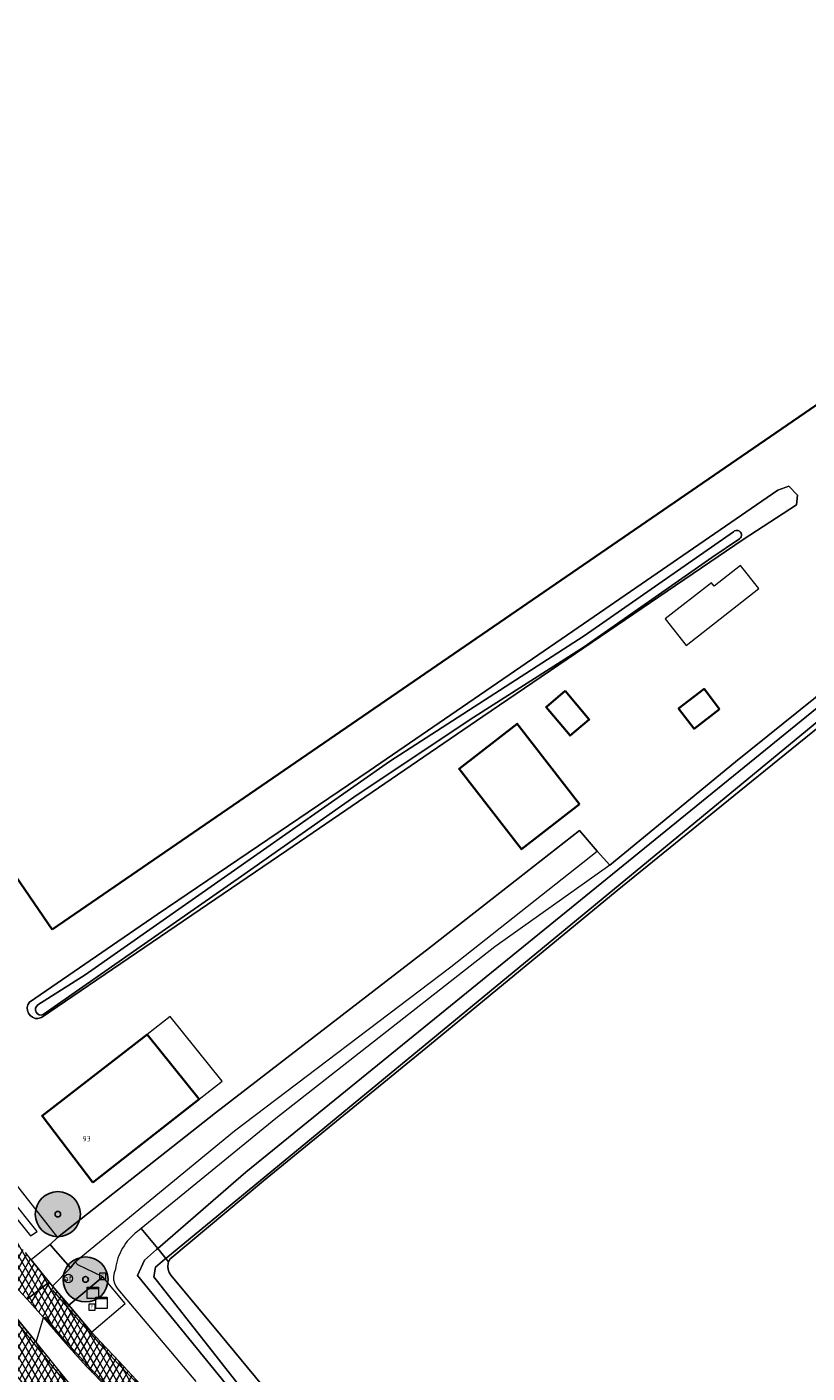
# Model space of a CAD drawing. Header units: metres. Extents: x 101608 to 104514, y 400798 to 405846.
# Tile 93 of 112: x 101932 to 102001, y 405439 to 405559. Entities that reach past the tile are written whole.
import ezdxf
from ezdxf.enums import TextEntityAlignment as Align

# ---------------------------------------------------------------- set-up
doc = ezdxf.new("R2010")
doc.units = ezdxf.units.M
for name, color, linetype, lineweight in [('B-WE-GR-BOOM-A', 63, 'Continuous', 25), ('B-WE-GR-BOOM-S', 90, 'Continuous', 25), ('B-WE-GR-BOUWLAND-GV', 80, 'Continuous', 13), ('B-WE-KL-DATA-S', 90, 'Continuous', 25), ('B-WE-OG-BEBOUWING-GV', 7, 'Continuous', 35), ('B-WE-OG-BEBOUWING-T18', 7, 'Continuous', 18), ('B-WE-OG-BEBOUWING_LUIFEL-GV', 7, 'Continuous', 18), ('B-WE-OG-BEBOUWING_SCHUUR-GV', 7, 'Continuous', 35), ('B-WE-OG-TERREIN_ERF-GV', 7, 'Continuous', 18), ('B-WE-OG-WATER-GV', 130, 'Continuous', 18), ('B-WE-OG-WATER_SLOOT-GV', 120, 'Continuous', 18), ('B-WE-RI-GWA_RIOOLPUT-S', 30, 'Continuous', 25), ('B-WE-VH-GESLOTENVERHARDING_ASFALT-A-500', 12, 'Continuous', 18), ('B-WE-VH-KANTVERHARDING-G', 60, 'Continuous', 18), ('B-WE-VH-ONVERHARD-GV', 252, 'Continuous', 18), ('B-WE-VH-VERHARDING_ASFALT-GV', 252, 'Continuous', 18), ('B-WE-VH-VERHARDING_BETONSTRAATSTEEN-GV', 252, 'Continuous', 18), ('B-WE-VH-VERHARDING_TEGEL-GV', 252, 'Continuous', 18), ('B-WE-VW-AFSLUITPAAL-S', 7, 'Continuous', 25), ('B-WE-VW-MARKERING_PICTOGRAM-G', 7, 'Continuous', 18)]:
    doc.layers.add(name, color=color, linetype=linetype, lineweight=lineweight)
doc.styles.add('NLCS-ISO', font='NLCS-ISO.ttf')
doc.styles.add('NLCS-ISO-M250-T18', font='NLCS-ISO.ttf', dxfattribs={"height": 0.45})
pattern_1 = [(60, (0, 0), (-0.4330127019, 0.25), []), (120, (0, 0), (-0.4330127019, -0.25), [])]

# ---------------------------------------------------------------- blocks, each defined once
blk = doc.blocks.new('SKL-DATA_KAST-SO')
at = {"color": 0, "linetype": 'ByBlock', "lineweight": 18}
for points in [[(-2, 2), (2, 2), (2, 1.68), (-2, 1.68)], [(-2, 1.52), (2, 1.52), (2, -2), (-2, -2)]]:
    blk.add_lwpolyline(points, close=True, dxfattribs=at)
blk = doc.blocks.new('SVW-AFSLUITPAAL-SO')
at = {"lineweight": 18}
blk.add_circle((0, 0), 1.5, dxfattribs=at)
at = {"lineweight": 18, "style": 'NLCS-ISO'}
blk.add_text('af', height=1.8, dxfattribs=at).set_placement((0, 0), align=Align.MIDDLE_CENTER)
blk = doc.blocks.new('SRI-PUT_INSPECTIEPUT_RIOOLPUT-SO')
at = {"color": 0, "linetype": 'ByBlock', "lineweight": 18}
blk.add_lwpolyline([(-1.12, -1.12), (1.12, -1.12), (1.12, 1.12), (-1.12, 1.12)], close=True, dxfattribs=at)
at = {"color": 0, "linetype": 'ByBlock', "lineweight": 18, "style": 'NLCS-ISO'}
blk.add_text('r', height=1.5, dxfattribs=at).set_placement((0, 0.28), align=Align.MIDDLE_CENTER)
blk = doc.blocks.new('SGR-BOOM_01-SO')
at = {"layer": 'B-WE-GR-BOOM-A'}
h = blk.add_hatch(color=256, dxfattribs=at)
h.dxf.hatch_style = 1
edge = h.paths.add_edge_path()
edge.add_arc((0, 0), 2, 0, 360)
at = {"color": 0, "linetype": 'ByBlock', "lineweight": -2}
for radius in [2, 0.25]:
    blk.add_circle((0, 0), radius, dxfattribs=at)

msp = doc.modelspace()

# ---------------------------------------------------------------- hatches: boundary and pattern name
at = {"layer": 'B-WE-VH-GESLOTENVERHARDING_ASFALT-A-500'}
h = msp.add_hatch(dxfattribs=at)
h.set_pattern_fill('AVH-ASFALT-SOD', color=256, scale=0.5, pattern_type=2)
h.set_pattern_definition(pattern_1)
h.paths.add_polyline_path([(101891.801, 405499.07), (101888.236, 405503.555), (101887.272, 405504.369), (101883.983, 405508.483), (101873.246, 405521.474), (101872.482, 405522.388), (101871.563, 405523.488), (101870.403, 405524.876), (101868.616, 405523.416), (101873.89, 405517.004), (101879.314, 405510.489), (101882.252, 405506.82), (101884.542, 405504.04), (101884.251, 405503.929), (101891.416, 405495.063), (101891.406, 405495.376), (101891.636, 405495.509), (101894.484, 405491.891), (101897.347, 405488.362), (101906.538, 405477.065), (101907.354, 405476.068), (101914.527, 405467.149), (101919.484, 405460.924), (101923.476, 405455.931), (101924.219, 405455.018), (101926.271, 405452.47), (101929.033, 405448.992), (101929.066, 405448.711), (101930.832, 405446.576), (101931.618, 405445.701), (101933.586, 405447.232), (101931.987, 405449.215), (101931.477, 405449.864), (101928.439, 405453.574), (101925.932, 405456.696), (101925.374, 405457.39), (101921.534, 405462.17), (101913.456, 405472.162), (101904.36, 405483.475), (101896.901, 405492.634), (101891.891, 405498.839)])
h = msp.add_hatch(dxfattribs=at)
h.set_pattern_fill('AVH-ASFALT-SOD', color=256, scale=0.5, pattern_type=2)
h.set_pattern_definition(pattern_1)
h.paths.add_polyline_path([(101937.349, 405442.774), (101935.337, 405445.172), (101933.891, 405446.854), (101933.586, 405447.232), (101931.618, 405445.701), (101933.07, 405444.086), (101935.059, 405441.766), (101936.897, 405439.745), (101938.758, 405437.832), (101941.449, 405435.129), (101944.426, 405432.238), (101947.366, 405429.188), (101950.709, 405425.496), (101953.501, 405422.308), (101957.38, 405417.797), (101966.772, 405406.367), (101968.018, 405404.842), (101969.738, 405402.738), (101979.745, 405390.49), (101989.061, 405379.057), (101993.027, 405374.21), (101996.615, 405369.734), (101998.543, 405371.301), (101995.086, 405375.467), (101990.259, 405381.285), (101978.42, 405395.728), (101967.838, 405408.707), (101958.175, 405420.437), (101955.859, 405423.229), (101953.742, 405425.689), (101952.035, 405427.652), (101950.126, 405429.704), (101948.942, 405430.876), (101944.634, 405435.157), (101941.672, 405438.167), (101939.794, 405440.162), (101938.14, 405441.909)])
h = msp.add_hatch(dxfattribs=at)
h.set_pattern_fill('AVH-ASFALT-SOD', color=256, scale=0.5, pattern_type=2)
h.set_pattern_definition(pattern_1)
h.paths.add_polyline_path([(101932.417, 405441.893), (101930.223, 405444.615), (101930.022, 405444.459), (101927.725, 405442.673), (101930.625, 405438.982), (101943.781, 405422.72), (101953.067, 405411.293), (101960.512, 405402.116), (101975.497, 405383.708), (101990.48, 405365.3), (101990.751, 405364.967), (101993.058, 405366.842), (101993.256, 405367.004), (101986.78, 405374.923), (101978.954, 405384.495), (101970.683, 405394.645), (101965.932, 405400.511), (101965.017, 405401.641), (101958.278, 405409.961), (101950.753, 405419.235), (101943.45, 405428.244), (101936.645, 405436.668), (101934.106, 405439.798)])

# ---------------------------------------------------------------- linework, layer by layer
at = {"layer": 'B-WE-GR-BOUWLAND-GV', "flags": 128}
msp.add_lwpolyline([(102011.507, 405504.308), (101995.941, 405491.682), (101984.016, 405481.997), (101967.362, 405468.277), (101952.61, 405456.225), (101944.298, 405449.27), (101944.2, 405449.06), (101944.189, 405449.019), (101944.157, 405448.896), (101944.124, 405448.605), (101944.157, 405448.332), (101944.246, 405448.073), (101944.389, 405447.838), (101948.811, 405442.542), (101961.068, 405427.685), (101975.021, 405410.713), (101980.911, 405403.583), (101986.824, 405396.474), (101992.792, 405389.349), (101998.783, 405382.246), (102001.114, 405380.258)], dxfattribs=at)
at = {"layer": 'B-WE-OG-BEBOUWING-GV', "flags": 128}
msp.add_lwpolyline([(101965.933, 405633.636), (101871.873, 405569.176), (101904.231, 405521.85), (101917.442, 405530.885), (101925.712, 405518.817), (101912.47, 405509.783), (101933.844, 405478.548)], dxfattribs=at)
at = {"layer": 'B-WE-OG-BEBOUWING-GV'}
msp.add_lwpolyline([(101933.844, 405478.548), (102034.811, 405547.84)], dxfattribs=at)
at = {"layer": 'B-WE-OG-BEBOUWING-GV', "flags": 128}
for points in [[(101980.676, 405489.672), (101975.142, 405496.808), (101969.976, 405492.801), (101975.51, 405485.665)], [(101937.45, 405456.06), (101946.91, 405463.478), (101942.29, 405469.217), (101932.96, 405461.98)]]:
    msp.add_lwpolyline(points, close=True, dxfattribs=at)
at = {"layer": 'B-WE-OG-BEBOUWING_LUIFEL-GV', "flags": 128}
for points in [[(101996.589, 405508.829), (101994.978, 405510.881), (101992.618, 405509.03), (101992.382, 405509.331), (101988.284, 405506.116), (101990.131, 405503.762)], [(101942.29, 405469.217), (101946.91, 405463.478), (101948.956, 405465.083), (101944.332, 405470.827)]]:
    msp.add_lwpolyline(points, close=True, dxfattribs=at)
at = {"layer": 'B-WE-OG-BEBOUWING_SCHUUR-GV', "flags": 128}
for points in [[(101993.115, 405498.097), (101991.735, 405499.907), (101989.463, 405498.175), (101990.843, 405496.365)], [(101979.411, 405499.731), (101977.702, 405498.29), (101979.833, 405495.763), (101981.542, 405497.204)]]:
    msp.add_lwpolyline(points, close=True, dxfattribs=at)
at = {"layer": 'B-WE-OG-TERREIN_ERF-GV', "flags": 128}
for points in [[(102034.811, 405547.84), (101933.844, 405478.548), (101912.47, 405509.783), (101925.712, 405518.817), (101917.442, 405530.885), (101904.231, 405521.85), (101871.873, 405569.176), (101965.933, 405633.636)], [(101928.487, 405458.6), (101934.328, 405451.178), (101948.34, 405462.26), (101967.34, 405476.91), (101975.238, 405483.08), (101980.676, 405487.328), (101982.243, 405485.512), (101983.352, 405484.259), (101994.514, 405493.442), (102010.234, 405506.066)]]:
    msp.add_lwpolyline(points, dxfattribs=at)
for points in [[(101961.995, 405492.634), (101980.072, 405505.04), (101998.284, 405517.555), (101999.268, 405517.914), (102000.038, 405517.109), (101999.943, 405516.258), (101995.19, 405513.19), (101972.092, 405497.46), (101954.675, 405485.558), (101932.916, 405470.725), (101932.584, 405470.624), (101932.333, 405470.649), (101932.098, 405470.743), (101931.898, 405470.898), (101931.749, 405471.102), (101931.661, 405471.345), (101931.645, 405471.603), (101931.703, 405471.856), (101931.83, 405472.081), (101943.185, 405479.873)], [(101980.676, 405489.672), (101975.51, 405485.665), (101969.976, 405492.801), (101975.142, 405496.808)], [(101946.91, 405463.478), (101937.45, 405456.06), (101932.96, 405461.98), (101942.29, 405469.217)]]:
    msp.add_lwpolyline(points, close=True, dxfattribs=at)
at = {"layer": 'B-WE-OG-WATER-GV', "flags": 128}
for points in [[(101994.341, 405513.862), (101981.07, 405504.612), (101963.79, 405493.446), (101952.311, 405485.418), (101936.782, 405474.521), (101932.59, 405471.843)], [(101933.059, 405470.98), (101950.653, 405483.272), (101960.642, 405490.281), (101970.949, 405497.191), (101981.093, 405503.658), (101992.427, 405511.576), (101994.876, 405513.237)], [(101978.357, 405403.869), (101959.778, 405426.181), (101942.88, 405447.682), (101943.026, 405448.539), (101943.858, 405449.254), (101943.941, 405449.323), (101943.22, 405450.206), (101943.129, 405450.127), (101942.042, 405449.186), (101941.435, 405447.819), (101959.272, 405425.915), (101977.678, 405403.375), (101987.971, 405391.165), (101991.177, 405387.034), (101995.778, 405381.237)]]:
    msp.add_lwpolyline(points, dxfattribs=at)
at = {"layer": 'B-WE-OG-WATER-GV'}
for points in [[(101994.876, 405513.237, 1.0930783), (101994.341, 405513.862)], [(101932.59, 405471.843, 0.9333813), (101933.059, 405470.98)]]:
    msp.add_lwpolyline(points, format="xyb", dxfattribs=at)
at = {"layer": 'B-WE-OG-WATER-GV', "flags": 128}
msp.add_lwpolyline([(101943.22, 405450.206), (101943.941, 405449.323), (102010.814, 405504.458), (102016.23, 405508.969), (102016.394, 405509.336), (102016.293, 405509.934), (102015.98, 405509.949), (102010.613, 405505.413), (101951.038, 405456.976)], close=True, dxfattribs=at)
at = {"layer": 'B-WE-OG-WATER_SLOOT-GV', "flags": 128}
msp.add_lwpolyline([(101999.943, 405516.258), (102000.038, 405517.109), (101999.268, 405517.914), (101998.284, 405517.555), (101980.072, 405505.04), (101961.995, 405492.634), (101943.185, 405479.873), (101931.83, 405472.081), (101931.703, 405471.856), (101931.645, 405471.603), (101931.661, 405471.345), (101931.749, 405471.102), (101931.898, 405470.898), (101932.098, 405470.743), (101932.333, 405470.649), (101932.584, 405470.624), (101932.916, 405470.725), (101954.675, 405485.558), (101972.092, 405497.46), (101995.19, 405513.19)], close=True, dxfattribs=at)
for points in [[(101932.59, 405471.843), (101936.782, 405474.521), (101952.311, 405485.418), (101963.79, 405493.446), (101981.07, 405504.612), (101994.341, 405513.862)], [(101994.876, 405513.237), (101992.427, 405511.576), (101981.093, 405503.658), (101970.949, 405497.191), (101960.642, 405490.281), (101950.653, 405483.272)], [(102010.234, 405506.066), (101994.514, 405493.442), (101983.352, 405484.259), (101973.162, 405476.995), (101953.705, 405461.759), (101941.755, 405451.995), (101943.22, 405450.206), (101951.038, 405456.976), (102010.613, 405505.413)], [(102010.814, 405504.458), (101943.941, 405449.323), (101944.189, 405449.019), (101944.2, 405449.06), (101944.298, 405449.27), (101952.61, 405456.225), (101967.362, 405468.277), (101984.016, 405481.997), (101995.941, 405491.682), (102011.507, 405504.308)], [(101950.653, 405483.272), (101933.059, 405470.98)], [(101995.778, 405381.237), (101991.177, 405387.034), (101987.971, 405391.165), (101977.678, 405403.375), (101959.272, 405425.915), (101941.435, 405447.819), (101942.042, 405449.186), (101943.129, 405450.127), (101943.22, 405450.206), (101941.755, 405451.995), (101941.414, 405451.716)], [(101939.467, 405448.387), (101939.342, 405448.052), (101939.294, 405447.738), (101939.31, 405447.422), (101939.384, 405447.129), (101939.512, 405446.855), (101939.69, 405446.611), (101946.6, 405438.394)], [(101961.068, 405427.685), (101948.811, 405442.542), (101944.389, 405447.838), (101944.246, 405448.073), (101944.157, 405448.332), (101944.124, 405448.605), (101944.157, 405448.896), (101944.189, 405449.019), (101943.941, 405449.323), (101943.858, 405449.254), (101943.026, 405448.539), (101942.88, 405447.682), (101959.778, 405426.181), (101978.357, 405403.869), (101996.723, 405382.156)]]:
    msp.add_lwpolyline(points, dxfattribs=at)
at = {"layer": 'B-WE-OG-WATER_SLOOT-GV'}
for points in [[(101994.341, 405513.862, -1.0930783), (101994.876, 405513.237)], [(101933.059, 405470.98, -0.9333813), (101932.59, 405471.843)], [(101941.414, 405451.716, 0.2007399), (101939.467, 405448.387)]]:
    msp.add_lwpolyline(points, format="xyb", dxfattribs=at)
at = {"layer": 'B-WE-VH-KANTVERHARDING-G', "flags": 128}
for points in [[(101930.832, 405446.576), (101931.618, 405445.701), (101933.586, 405447.232), (101931.987, 405449.215), (101931.477, 405449.864)], [(101941.672, 405438.167), (101939.794, 405440.162), (101938.14, 405441.909), (101937.349, 405442.774), (101935.337, 405445.172), (101933.891, 405446.854), (101933.586, 405447.232), (101931.618, 405445.701), (101933.07, 405444.086), (101935.059, 405441.766), (101936.897, 405439.745), (101938.758, 405437.832)]]:
    msp.add_lwpolyline(points, dxfattribs=at)
msp.add_lwpolyline([(101932.417, 405441.893), (101930.223, 405444.615), (101930.022, 405444.459), (101927.725, 405442.673), (101930.625, 405438.982), (101943.781, 405422.72), (101953.067, 405411.293), (101960.512, 405402.116), (101975.497, 405383.708), (101990.48, 405365.3), (101990.751, 405364.967), (101993.058, 405366.842), (101993.256, 405367.004), (101986.78, 405374.923), (101978.954, 405384.495), (101970.683, 405394.645), (101965.932, 405400.511), (101965.017, 405401.641), (101958.278, 405409.961), (101950.753, 405419.235), (101943.45, 405428.244), (101936.645, 405436.668), (101934.106, 405439.798)], close=True, dxfattribs=at)
at = {"layer": 'B-WE-VH-ONVERHARD-GV', "flags": 128}
msp.add_lwpolyline([(101933.948, 405450.244), (101935.475, 405448.495), (101935.906, 405449.041), (101950.05, 405460.66), (101969.24, 405475.22), (101982.243, 405485.512), (101980.676, 405487.328), (101975.238, 405483.08), (101967.34, 405476.91), (101948.34, 405462.26), (101934.328, 405451.178), (101933.663, 405450.571)], close=True, dxfattribs=at)
at = {"layer": 'B-WE-VH-VERHARDING_ASFALT-GV', "flags": 128}
for points in [[(101930.832, 405446.576), (101931.618, 405445.701), (101933.586, 405447.232), (101931.987, 405449.215), (101931.477, 405449.864)], [(101941.672, 405438.167), (101939.794, 405440.162), (101938.14, 405441.909), (101937.349, 405442.774), (101935.337, 405445.172), (101933.891, 405446.854), (101933.586, 405447.232), (101931.618, 405445.701), (101933.07, 405444.086), (101935.059, 405441.766), (101936.897, 405439.745), (101938.758, 405437.832)]]:
    msp.add_lwpolyline(points, dxfattribs=at)
msp.add_lwpolyline([(101932.417, 405441.893), (101930.223, 405444.615), (101930.022, 405444.459), (101927.725, 405442.673), (101930.625, 405438.982), (101943.781, 405422.72), (101953.067, 405411.293), (101960.512, 405402.116), (101975.497, 405383.708), (101990.48, 405365.3), (101990.751, 405364.967), (101993.058, 405366.842), (101993.256, 405367.004), (101986.78, 405374.923), (101978.954, 405384.495), (101970.683, 405394.645), (101965.932, 405400.511), (101965.017, 405401.641), (101958.278, 405409.961), (101950.753, 405419.235), (101943.45, 405428.244), (101936.645, 405436.668), (101934.106, 405439.798)], close=True, dxfattribs=at)
at = {"layer": 'B-WE-VH-VERHARDING_BETONSTRAATSTEEN-GV', "flags": 128}
for points in [[(101926.928, 405458.616), (101921.323, 405465.658), (101920.773, 405465.215), (101926.428, 405458.12), (101926.969, 405457.489), (101931.917, 405451.33), (101932.508, 405451.719), (101927.586, 405457.89)], [(101931.987, 405449.215), (101933.586, 405447.232), (101933.891, 405446.854), (101935.475, 405448.495), (101933.948, 405450.244), (101933.663, 405450.571)], [(101929.066, 405448.711), (101926.959, 405448.664), (101930.223, 405444.615), (101932.417, 405441.893), (101933.07, 405444.086), (101931.618, 405445.701), (101930.832, 405446.576)]]:
    msp.add_lwpolyline(points, close=True, dxfattribs=at)
at = {"layer": 'B-WE-VH-VERHARDING_TEGEL-GV', "flags": 128}
for points in [[(101938.353, 405447.682), (101936.127, 405448.753), (101935.906, 405449.041), (101935.475, 405448.495), (101933.891, 405446.854), (101935.337, 405445.172)], [(101938.353, 405447.682), (101935.337, 405445.172), (101937.349, 405442.774), (101940.324, 405445.324)]]:
    msp.add_lwpolyline(points, close=True, dxfattribs=at)
at = {"layer": 'B-WE-VW-MARKERING_PICTOGRAM-G', "flags": 128}
for points in [[(101933.869, 405446.524), (101935.967, 405444.116), (101937.304, 405442.595), (101938.138, 405441.654), (101939.739, 405439.936), (101941.599, 405438.021), (101944.611, 405434.923), (101948.825, 405430.635), (101949.933, 405429.464), (101951.92, 405427.353), (101953.537, 405425.523), (101955.628, 405423.065), (101957.937, 405420.289), (101960.393, 405417.333), (101970.722, 405404.711), (101979.413, 405394.114), (101990.727, 405380.318), (101994.488, 405375.768)], [(101930.022, 405444.459), (101933.308, 405440.401), (101942.889, 405428.596), (101951.807, 405417.59), (101958.64, 405409.149), (101965.984, 405400.131), (101975.152, 405388.877), (101981.328, 405381.268), (101988.756, 405372.122), (101993.058, 405366.842)], [(101993.274, 405374.084), (101988.889, 405379.543), (101979.772, 405390.704), (101969.876, 405402.812), (101967.541, 405405.629), (101960.071, 405414.729), (101957.468, 405417.902), (101955.735, 405420.021), (101953.612, 405422.497), (101950.777, 405425.678), (101947.486, 405429.295), (101944.501, 405432.335), (101941.532, 405435.233), (101938.816, 405437.918), (101936.964, 405439.888), (101935.088, 405441.907), (101933.241, 405444.129)]]:
    msp.add_lwpolyline(points, dxfattribs=at)

# ---------------------------------------------------------------- block references
at = {"layer": 'B-WE-GR-BOOM-S'}
for p in [(101934.354, 405453.261), (101936.817, 405447.463)]:
    msp.add_blockref('SGR-BOOM_01-SO', p, dxfattribs=at)
at = {"layer": 'B-WE-KL-DATA-S', "xscale": 0.25, "yscale": 0.25, "zscale": 0.25}
for p in [(101937.451, 405446.267), (101938.22, 405445.386)]:
    msp.add_blockref('SKL-DATA_KAST-SO', p, dxfattribs=at)
at = {"layer": 'B-WE-RI-GWA_RIOOLPUT-S', "xscale": 0.25, "yscale": 0.25, "zscale": 0.25}
for p in [(101938.33, 405447.744), (101937.379, 405445)]:
    msp.add_blockref('SRI-PUT_INSPECTIEPUT_RIOOLPUT-SO', p, dxfattribs=at)
at = {"layer": 'B-WE-VW-AFSLUITPAAL-S', "xscale": 0.25, "yscale": 0.25, "zscale": 0.25}
msp.add_blockref('SVW-AFSLUITPAAL-SO', (101935.287, 405447.551), dxfattribs=at)

# ---------------------------------------------------------------- texts
at = {"layer": 'B-WE-OG-BEBOUWING-T18', "style": 'NLCS-ISO-M250-T18'}
msp.add_text('93', height=0.45, dxfattribs=at).set_placement((101936.911, 405459.954), align=Align.MIDDLE)

doc.saveas('drawing.dxf')
